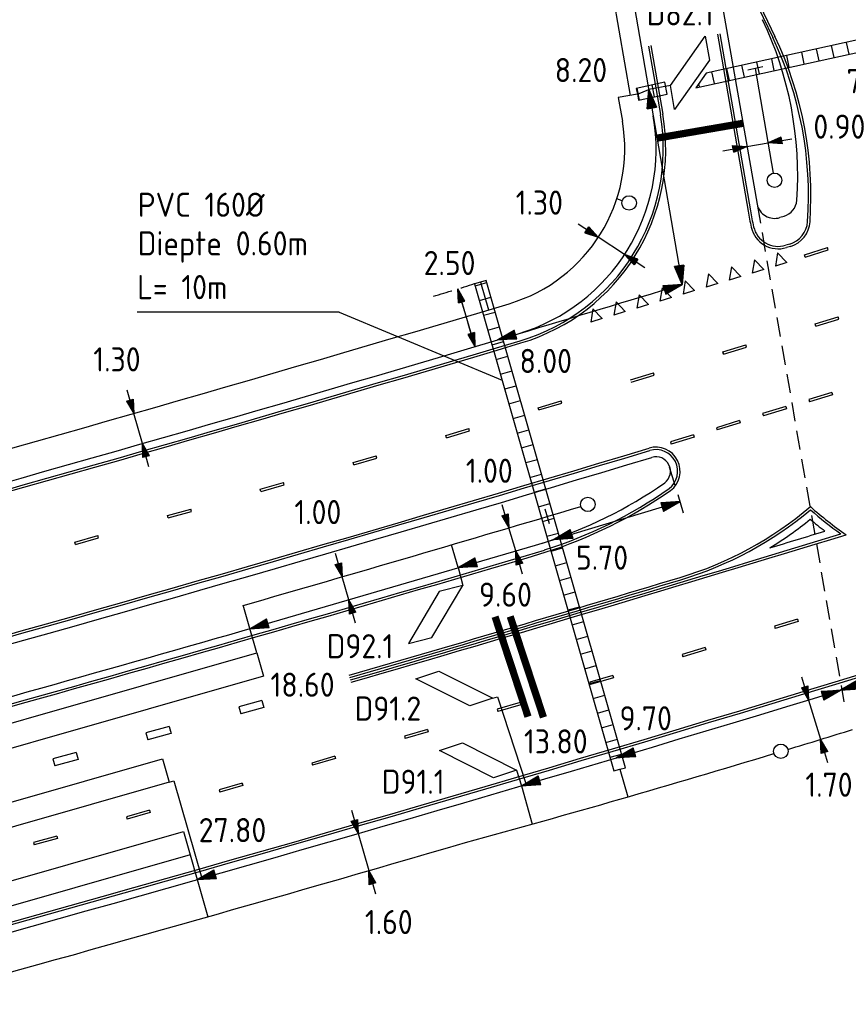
# Model space of a CAD drawing. Extents: x 124708 to 143435, y 487373 to 494715.
# Tile 4 of 32: x 143058 to 143092, y 487395 to 487436. Entities that reach past the tile are written whole.
import ezdxf
from ezdxf.enums import TextEntityAlignment as Align

# ---------------------------------------------------------------- set-up
doc = ezdxf.new("R2010")
doc.units = 0
doc.header["$LTSCALE"] = 0.25
doc.header["$MEASUREMENT"] = 0
doc.linetypes.add('HIDDEN2', pattern=[4.7625, 3.175, -1.5875])
doc.layers.get('0').update_dxf_attribs({"linetype": 'CONTINUOUS'})
for name, color, linetype in [('01-CALQUE', 1, 'CONTINUOUS'), ('40', 9, 'CONTINUOUS'), ('BUIS', 1, 'CONTINUOUS'), ('INSTALLATIE', 2, 'CONTINUOUS'), ('KABEL-500', 3, 'CONTINUOUS'), ('LUS-T-CODE', 1, 'CONTINUOUS'), ('LUSSEN', 7, 'CONTINUOUS'), ('MAAT-T-CODE', 7, 'CONTINUOUS'), ('MAATVOERING', 7, 'CONTINUOUS'), ('MARKERING', 9, 'CONTINUOUS'), ('ONDERGROND', 7, 'CONTINUOUS'), ('UITSLIJPER', 1, 'CONTINUOUS')]:
    doc.layers.add(name, color=color, linetype=linetype)
doc.styles.add('I020-0', font='isocp.shx', dxfattribs={"height": 1})
doc.styles.add('I020-1', font='ISO.shx', dxfattribs={"height": 2})
doc.styles.add('ISO', font='isocp.shx')

# ---------------------------------------------------------------- blocks, each defined once
blk = doc.blocks.new('V_P2')
for p, q in [((0, 0), (0.78, 0.194)), ((0.78, 0.181), (0, 0)), ((0, 0), (0.78, 0.171)), ((0.78, 0.159), (0, 0)), ((0, 0), (0.78, 0.146)), ((0.78, 0.135), (0, 0)), ((0, 0), (0.78, 0.121)), ((0.78, 0.11), (0, 0)), ((0, 0), (0.78, 0.097)), ((0.78, 0.085), (0, 0)), ((0, 0), (0.78, 0.073)), ((0.78, 0.06), (0, 0)), ((0, 0), (0.78, 0.049)), ((0.78, 0.037), (0, 0)), ((0, 0), (0.78, 0.026)), ((0.78, 0.012), (0, 0)), ((0, 0), (0.78, 0)), ((0.78, -0.194), (0, 0)), ((0, 0), (0.78, -0.097)), ((0, 0), (0.78, -0.146)), ((0, 0), (0.78, -0.049)), ((0, 0), (0.78, 0)), ((0.78, -0.181), (0, 0)), ((0, 0), (0.78, -0.171)), ((0.78, -0.159), (0, 0)), ((0.78, -0.135), (0, 0)), ((0, 0), (0.78, -0.121)), ((0.78, -0.11), (0, 0)), ((0, 0), (0.78, -0.073)), ((0.78, -0.037), (0, 0)), ((0, 0), (0.78, -0.026)), ((0.78, -0.06), (0, 0)), ((0.78, -0.085), (0, 0)), ((0.78, -0.012), (0, 0)), ((0.78, -0.194), (0.78, 0.194))]:
    blk.add_line(p, q)
at = {"layer": 'MAATVOERING', "style": 'I020-0', "flags": 1}
blk.add_attdef('MAAT', (-446006.76, 243439.275), '', height=1, dxfattribs=at)
blk = doc.blocks.new('V_PL')
at = {"layer": 'MAATVOERING'}
for p, q in [((-1, 0), (0, 0)), ((-0.567, 0.142), (0, 0)), ((-0.567, -0.142), (-0.567, 0.142)), ((-0.567, 0.125), (0, 0)), ((-0.567, 0.107), (0, 0)), ((-0.567, 0.089), (0, 0)), ((-0.567, 0.072), (0, 0)), ((-0.567, 0.055), (0, 0)), ((-0.567, 0.037), (0, 0)), ((-0.567, 0.019), (0, 0)), ((-0.567, -0.125), (0, 0)), ((-0.567, -0.089), (0, 0)), ((-0.567, -0.055), (0, 0)), ((-0.567, -0.019), (0, 0)), ((-0.567, -0.142), (0, 0)), ((-0.567, -0.037), (0, 0)), ((-0.567, -0.072), (0, 0)), ((-0.567, -0.107), (0, 0)), ((0, 0), (-0.567, 0))]:
    blk.add_line(p, q, dxfattribs=at)
blk = doc.blocks.new('V_PR')
at = {"layer": 'MAATVOERING'}
for p, q in [((0.567, 0.142), (0, 0)), ((0.567, 0.125), (0, 0)), ((0.567, 0.107), (0, 0)), ((0.567, 0.089), (0, 0)), ((0.567, 0.072), (0, 0)), ((0.567, 0.055), (0, 0)), ((0.567, 0.037), (0, 0)), ((0.567, 0.019), (0, 0)), ((0.567, -0.107), (0, 0)), ((0.567, -0.072), (0, 0)), ((0.567, -0.037), (0, 0)), ((0, 0), (0.567, 0)), ((0, 0), (1, 0)), ((0.567, -0.019), (0, 0)), ((0.567, -0.055), (0, 0)), ((0.567, -0.089), (0, 0)), ((0.567, -0.125), (0, 0)), ((0.567, -0.142), (0, 0)), ((0.567, 0.142), (0.567, -0.142))]:
    blk.add_line(p, q, dxfattribs=at)
at = {"layer": 'MAAT-T-CODE', "linetype": 'CONTINUOUS', "style": 'I020-1'}
blk.add_attdef('MAAT', text='', height=1, rotation=348.6224, dxfattribs=at).set_placement((-3.648, 0.164), align=Align.MIDDLE_CENTER)
blk = doc.blocks.new('V_MAST')
blk.add_circle((0, 0), 0.3)
blk = doc.blocks.new('V_2_5X1S')
blk.add_3dface([(0, -1), (-1.768, -2.768), (-1.768, -1.768), (0, 0)])
at = {"layer": 'LUS-T-CODE', "linetype": 'CONTINUOUS', "style": 'ISO'}
blk.add_attdef('LUS', text='', height=1, rotation=345.3233, dxfattribs=at).set_placement((-1.199, -4.435), align=Align.MIDDLE_CENTER)
blk = doc.blocks.new('V_PLS')
at = {"layer": 'MAATVOERING'}
for p, q in [((0.567, 0.142), (0, 0)), ((0.567, 0.125), (0, 0)), ((0.567, 0.107), (0, 0)), ((0.567, 0.089), (0, 0)), ((0.567, 0.072), (0, 0)), ((0.567, 0.055), (0, 0)), ((0.567, 0.037), (0, 0)), ((0.567, 0.019), (0, 0)), ((0.567, -0.125), (0, 0)), ((0.567, -0.089), (0, 0)), ((0.567, -0.055), (0, 0)), ((0.567, -0.019), (0, 0)), ((0.567, -0.142), (0, 0)), ((0.567, -0.037), (0, 0)), ((0.567, -0.072), (0, 0)), ((0.567, -0.107), (0, 0)), ((0, 0), (0.567, 0)), ((1, 0), (0, 0)), ((0.567, -0.142), (0.567, 0.142))]:
    blk.add_line(p, q, dxfattribs=at)
blk = doc.blocks.new('V_PRS')
at = {"layer": 'MAATVOERING'}
for p, q in [((0, 0), (-1, 0)), ((-0.567, 0.142), (-0.567, -0.142)), ((-0.567, 0.142), (0, 0)), ((-0.567, 0.125), (0, 0)), ((-0.567, 0.107), (0, 0)), ((-0.567, 0.089), (0, 0)), ((-0.567, 0.072), (0, 0)), ((-0.567, 0.055), (0, 0)), ((-0.567, 0.037), (0, 0)), ((-0.567, 0.019), (0, 0)), ((-0.567, -0.107), (0, 0)), ((-0.567, -0.072), (0, 0)), ((-0.567, -0.037), (0, 0)), ((0, 0), (-0.567, 0)), ((-0.567, -0.019), (0, 0)), ((-0.567, -0.055), (0, 0)), ((-0.567, -0.089), (0, 0)), ((-0.567, -0.125), (0, 0)), ((-0.567, -0.142), (0, 0))]:
    blk.add_line(p, q, dxfattribs=at)
at = {"layer": 'MAAT-T-CODE', "linetype": 'CONTINUOUS', "style": 'I020-1'}
blk.add_attdef('MAAT', text='', height=1, rotation=166.4148, dxfattribs=at).set_placement((-6.255, -0.033), align=Align.MIDDLE_CENTER)
blk = doc.blocks.new('V_20X1')
blk.add_3dface([(0.5, 0), (0.5, -20), (-0.5, -20), (-0.5, 0)])
at = {"layer": 'LUS-T-CODE', "linetype": 'CONTINUOUS', "style": 'I020-1'}
blk.add_attdef('LUS', text='', height=1, rotation=345.3228, dxfattribs=at).set_placement((-0.206, -21.765), align=Align.MIDDLE_CENTER)
blk = doc.blocks.new('V_DOORSN')
at = {"layer": 'BUIS', "linetype": 'CONTINUOUS', "style": 'ISO'}
for tag, p in [('1', (0, 3.2)), ('2', (0, 0))]:
    blk.add_attdef(tag, p, '', height=2, dxfattribs=at)
at = {"layer": 'BUIS', "linetype": 'CONTINUOUS', "style": 'ISO', "flags": 1}
for tag in ['4', '5', '3', '7', '6']:
    blk.add_attdef(tag, (0, 0), '', height=1, dxfattribs=at)
blk = doc.blocks.new('NB_KAA0')
at = {"color": 1}
blk.add_3dface([(1189, 0), (1189, 841), (0, 841), (0, 0)], dxfattribs=at)
at = {"color": 5}
blk.add_3dface([(1179, 10), (1179, 831), (25, 831), (25, 10)], dxfattribs=at)
at = {"layer": 'MAATVOERING', "style": 'I020-0', "flags": 1}
for tag in ['PLOTDATUM', 'FILENAAM']:
    blk.add_attdef(tag, (-285681, -974749), '', height=1, dxfattribs=at)

msp = doc.modelspace()

# ---------------------------------------------------------------- hatches: boundary and pattern name
at = {"layer": 'BUIS', "linetype": 'CONTINUOUS'}
h = msp.add_hatch(dxfattribs=at)
h.set_pattern_fill('LINE', color=256, scale=0.1, style=0, pattern_type=2)
h.set_pattern_definition([(282.34612, (0, 0), (0.6203148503, 0.1357736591), [])])
h.paths.add_polyline_path([(143085.592, 487433.173), (143086.019, 487433.778), (143094.26, 487435.582), (143094.314, 487435.338), (143094.367, 487435.094)])
h = msp.add_hatch(dxfattribs=at)
h.set_pattern_fill('LINE', color=256, scale=0.1, style=0, pattern_type=2)
h.set_pattern_definition([(282.34612, (0, 0), (0.6203148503, 0.1357736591), [])])
h.paths.add_polyline_path([(143084.315, 487433.405), (143084.315, 487433.406), (143084.4, 487432.912), (143083.222, 487432.654), (143083.169, 487432.899), (143083.116, 487433.143)])
h = msp.add_hatch(dxfattribs=at)
h.set_pattern_fill('LINE', color=256, scale=0.1, style=0, pattern_type=2)
h.set_pattern_definition([(15.969351, (0, 0), (-0.1747031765, 0.6104947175), [])])
h.paths.add_polyline_path([(143082.439, 487404.929), (143082.198, 487404.861), (143076.422, 487425.047), (143076.662, 487425.116), (143076.903, 487425.184), (143082.679, 487404.997)])

# ---------------------------------------------------------------- linework, layer by layer
at = {"layer": '40'}
for p, q in [((143088.029, 487426.043), (143087.935, 487425.492)), ((143088.413, 487425.637), (143088.029, 487426.043)), ((143088.986, 487426.333), (143088.892, 487425.782)), ((143089.37, 487425.927), (143088.986, 487426.333)), ((143087.072, 487425.753), (143086.978, 487425.202)), ((143087.456, 487425.347), (143087.072, 487425.753)), ((143088.413, 487425.637), (143087.935, 487425.492)), ((143088.413, 487425.637), (143088.407, 487425.657)), ((143089.37, 487425.927), (143088.892, 487425.782)), ((143086.115, 487425.463), (143086.02, 487424.912)), ((143086.499, 487425.057), (143086.115, 487425.463)), ((143087.456, 487425.347), (143086.978, 487425.202)), ((143087.456, 487425.347), (143087.45, 487425.367)), ((143084.201, 487424.884), (143084.106, 487424.333)), ((143084.585, 487424.478), (143084.201, 487424.884)), ((143085.158, 487425.173), (143085.063, 487424.622)), ((143085.542, 487424.767), (143085.158, 487425.173)), ((143086.499, 487425.057), (143086.02, 487424.912)), ((143086.499, 487425.057), (143086.493, 487425.077)), ((143083.244, 487424.594), (143083.149, 487424.043)), ((143083.628, 487424.188), (143083.244, 487424.594)), ((143084.585, 487424.478), (143084.106, 487424.333)), ((143084.585, 487424.478), (143084.579, 487424.498)), ((143085.542, 487424.767), (143085.063, 487424.622)), ((143085.542, 487424.767), (143085.536, 487424.787)), ((143081.329, 487424.014), (143081.235, 487423.463)), ((143081.714, 487423.608), (143081.329, 487424.014)), ((143082.287, 487424.304), (143082.192, 487423.753)), ((143082.671, 487423.898), (143082.287, 487424.304)), ((143083.628, 487424.188), (143083.149, 487424.043)), ((143083.628, 487424.188), (143083.622, 487424.208)), ((143081.714, 487423.608), (143081.235, 487423.463)), ((143081.714, 487423.608), (143081.708, 487423.628)), ((143082.671, 487423.898), (143082.192, 487423.753)), ((143082.671, 487423.898), (143082.665, 487423.918))]:
    msp.add_line(p, q, dxfattribs=at)
at = {"layer": 'BUIS'}
for p, q in [((143077.175, 487407.873), (143077.365, 487407.936)), ((143077.365, 487407.936), (143078.562, 487404.304))]:
    msp.add_line(p, q, dxfattribs=at)
at = {"layer": 'BUIS', "flags": 128}
for points in [[(143085.592, 487433.173), (143094.367, 487435.094), (143094.314, 487435.338), (143094.26, 487435.582), (143086.019, 487433.778)], [(143082.439, 487404.929), (143082.679, 487404.997), (143076.903, 487425.184), (143076.662, 487425.116), (143076.422, 487425.047), (143082.198, 487404.861)]]:
    msp.add_lwpolyline(points, close=True, dxfattribs=at)
msp.add_lwpolyline([(143084.315, 487433.405), (143083.116, 487433.143), (143083.169, 487432.899), (143083.222, 487432.654), (143084.4, 487432.912), (143084.315, 487433.406)], dxfattribs=at)
at = {"layer": 'KABEL-500'}
for p, q in [((143080.473, 487446.764), (143082.873, 487432.847)), ((143088.368, 487434.036), (143087.748, 487433.901)), ((143088.058, 487433.969), (143088.806, 487429.632)), ((143083.169, 487432.899), (143083.64, 487433.104)), ((143083.169, 487432.899), (143082.38, 487432.762)), ((143082.38, 487432.762), (143082.549, 487431.784)), ((143082.543, 487428.491), (143082.315, 487428.565)), ((143076.662, 487425.116), (143077.003, 487423.969)), ((143079.527, 487415.104), (143079.353, 487415.714)), ((143075.742, 487413.286), (143075.463, 487414.233)), ((143067.103, 487410.76), (143066.826, 487411.725)), ((143082.439, 487404.929), (143082.769, 487403.786)), ((143078.37, 487404.247), (143078.813, 487402.663)), ((143064.921, 487400.358), (143065.359, 487398.819))]:
    msp.add_line(p, q, dxfattribs=at)
at = {"layer": 'KABEL-500', "flags": 128}
msp.add_lwpolyline([(143077.86, 487424.224, 0.379824), (143082.549, 487431.784)], format="xyb", dxfattribs=at)
at = {"layer": 'KABEL-500'}
for centre, radius, start, end in [((142652.46, 488851.894), 1489.7, 284.079827, 286.592368), ((142652.007, 488853.425), 1500.197, 286.052052, 286.60927), ((142947.699, 487871.817), 487.131, 286.91213, 287.24167), ((142947.699, 487871.817), 487.131, 285.27547, 286.84161), ((142652.46, 488851.894), 1510.6, 284.419941, 286.284333)]:
    msp.add_arc(centre, radius, start, end, dxfattribs=at)
at = {"layer": 'LUS-T-CODE'}
for q in [(143062.438, 487423.872), (143077.563, 487421.058)]:
    msp.add_line((143070.808, 487423.872), q, dxfattribs=at)
at = {"layer": 'MAATVOERING'}
for p, q in [((143087.702, 487430.734), (143088.589, 487430.887)), ((143082.638, 487426.261), (143081.551, 487426.974)), ((143075.727, 487424.838), (143076.437, 487422.445)), ((143062.649, 487418.428), (143062.291, 487419.678)), ((143078.127, 487413.976), (143077.844, 487414.935)), ((143071.209, 487411.946), (143070.93, 487412.907)), ((143090.268, 487407.801), (143090.761, 487406.174)), ((143071.591, 487402.27), (143072.036, 487400.733))]:
    msp.add_line(p, q, dxfattribs=at)
at = {"layer": 'MAATVOERING', "linetype": 'HIDDEN2'}
for p, q in [((143088.133, 487428.343), (143091.734, 487407.727)), ((143085.088, 487415.548), (143084.477, 487417.549))]:
    msp.add_line(p, q, dxfattribs=at)
msp.add_arc((143057.631, 487483.605), 61.491, 286.13051, 287.7909, dxfattribs=at)
at = {"layer": 'MAATVOERING'}
msp.add_arc((142652.46, 488851.894), 1491, 286.592368, 286.865352, dxfattribs=at)
at = {"layer": 'MARKERING'}
for p, q in [((143085.165, 487443.084), (143088.87, 487435.297)), ((143085.387, 487442.385), (143088.78, 487435.255)), ((143086.591, 487435.41), (143087.857, 487428.074)), ((143086.492, 487435.393), (143087.757, 487428.057)), ((143083.635, 487434.9), (143084.125, 487432.056)), ((143083.733, 487434.917), (143084.223, 487432.073)), ((143089.486, 487426.693), (143089.318, 487426.642)), ((143089.515, 487426.597), (143089.347, 487426.546)), ((143090.092, 487426.253), (143091.047, 487426.55)), ((143090.122, 487426.157), (143091.077, 487426.454)), ((143091.077, 487426.454), (143091.047, 487426.549)), ((143090.122, 487426.157), (143090.092, 487426.253)), ((143090.542, 487423.386), (143091.5, 487423.675)), ((143090.57, 487423.29), (143091.528, 487423.579)), ((143091.528, 487423.579), (143091.499, 487423.675)), ((143090.571, 487423.29), (143090.542, 487423.386)), ((143090.556, 487423.338), (143090.557, 487423.336)), ((143086.713, 487422.229), (143087.67, 487422.518)), ((143086.741, 487422.133), (143087.698, 487422.422)), ((143087.699, 487422.422), (143087.67, 487422.518)), ((143086.742, 487422.133), (143086.713, 487422.229)), ((143086.727, 487422.181), (143086.728, 487422.179)), ((143082.884, 487421.072), (143083.841, 487421.361)), ((143082.912, 487420.976), (143083.869, 487421.265)), ((143083.87, 487421.265), (143083.841, 487421.361)), ((143091.233, 487420.546), (143090.277, 487420.254)), ((143091.263, 487420.45), (143090.307, 487420.158)), ((143091.233, 487420.546), (143091.263, 487420.45)), ((143091.245, 487420.507), (143091.247, 487420.5)), ((143079.055, 487419.915), (143080.012, 487420.204)), ((143079.084, 487419.819), (143079.055, 487419.915)), ((143079.083, 487419.819), (143080.04, 487420.108)), ((143080.041, 487420.108), (143080.012, 487420.204)), ((143089.32, 487419.962), (143088.364, 487419.67)), ((143089.321, 487419.962), (143089.35, 487419.866)), ((143089.333, 487419.923), (143089.335, 487419.916)), ((143090.277, 487420.254), (143090.306, 487420.158)), ((143079.069, 487419.867), (143079.07, 487419.865)), ((143088.364, 487419.67), (143088.393, 487419.574)), ((143089.35, 487419.866), (143088.394, 487419.574)), ((143087.407, 487419.378), (143086.451, 487419.086)), ((143086.451, 487419.086), (143086.481, 487418.99)), ((143087.437, 487419.282), (143086.481, 487418.99)), ((143087.408, 487419.378), (143087.437, 487419.282)), ((143087.42, 487419.338), (143087.422, 487419.332)), ((143075.226, 487418.758), (143076.183, 487419.047)), ((143075.255, 487418.662), (143075.226, 487418.758)), ((143075.24, 487418.71), (143075.241, 487418.708)), ((143075.254, 487418.662), (143076.211, 487418.951)), ((143076.212, 487418.952), (143076.183, 487419.047)), ((143085.495, 487418.794), (143084.538, 487418.502)), ((143085.525, 487418.698), (143084.568, 487418.406)), ((143085.495, 487418.794), (143085.524, 487418.698)), ((143085.507, 487418.754), (143085.509, 487418.748)), ((143084.539, 487418.501), (143084.568, 487418.406)), ((143071.385, 487417.641), (143072.347, 487417.917)), ((143072.374, 487417.821), (143072.347, 487417.917)), ((143071.413, 487417.545), (143071.385, 487417.642)), ((143071.399, 487417.593), (143071.4, 487417.592)), ((143071.413, 487417.545), (143072.375, 487417.821)), ((143067.54, 487416.541), (143068.501, 487416.816)), ((143067.568, 487416.445), (143068.529, 487416.72)), ((143068.529, 487416.72), (143068.501, 487416.816)), ((143067.567, 487416.445), (143067.54, 487416.541)), ((143067.554, 487416.493), (143067.554, 487416.491)), ((143063.694, 487415.44), (143064.655, 487415.715)), ((143063.722, 487415.344), (143063.694, 487415.44)), ((143063.722, 487415.344), (143064.683, 487415.619)), ((143064.683, 487415.619), (143064.656, 487415.715)), ((143063.708, 487415.392), (143063.709, 487415.39)), ((143059.848, 487414.339), (143060.81, 487414.614)), ((143060.838, 487414.518), (143060.81, 487414.615)), ((143059.876, 487414.243), (143059.849, 487414.339)), ((143059.862, 487414.291), (143059.863, 487414.289)), ((143059.876, 487414.243), (143060.838, 487414.518)), ((143089.809, 487411.148), (143088.853, 487410.856)), ((143089.839, 487411.052), (143088.883, 487410.76)), ((143089.81, 487411.148), (143089.839, 487411.052)), ((143089.824, 487411.1), (143089.824, 487411.102)), ((143088.854, 487410.855), (143088.883, 487410.76)), ((143085.985, 487409.977), (143085.028, 487409.685)), ((143086.015, 487409.881), (143085.058, 487409.589)), ((143085.985, 487409.977), (143086.014, 487409.882)), ((143086, 487409.929), (143085.999, 487409.931)), ((143085.029, 487409.685), (143085.058, 487409.589)), ((143082.159, 487408.814), (143081.198, 487408.535)), ((143081.198, 487408.535), (143081.226, 487408.439)), ((143082.187, 487408.718), (143081.226, 487408.439)), ((143082.159, 487408.814), (143082.187, 487408.718)), ((143082.173, 487408.766), (143082.172, 487408.768)), ((143067.609, 487407.782), (143066.645, 487407.513)), ((143067.608, 487407.782), (143067.689, 487407.494)), ((143078.317, 487407.699), (143077.357, 487407.42)), ((143078.317, 487407.699), (143078.345, 487407.603)), ((143066.645, 487407.513), (143066.726, 487407.224)), ((143067.689, 487407.494), (143066.725, 487407.225)), ((143077.357, 487407.42), (143077.385, 487407.324)), ((143078.345, 487407.603), (143077.385, 487407.324)), ((143078.331, 487407.651), (143078.331, 487407.653)), ((143063.756, 487406.705), (143062.793, 487406.436)), ((143062.793, 487406.436), (143062.874, 487406.147)), ((143063.756, 487406.705), (143063.837, 487406.416)), ((143063.794, 487406.569), (143063.797, 487406.557)), ((143074.476, 487406.584), (143073.515, 487406.306)), ((143074.504, 487406.488), (143073.543, 487406.21)), ((143074.476, 487406.584), (143074.504, 487406.488)), ((143074.49, 487406.536), (143074.489, 487406.538)), ((143063.836, 487406.417), (143062.873, 487406.148)), ((143073.515, 487406.306), (143073.543, 487406.21)), ((143059.904, 487405.628), (143058.941, 487405.359)), ((143059.904, 487405.628), (143059.984, 487405.339)), ((143058.941, 487405.359), (143059.021, 487405.07)), ((143059.984, 487405.34), (143059.021, 487405.071)), ((143059.942, 487405.492), (143059.945, 487405.48)), ((143070.634, 487405.469), (143069.674, 487405.191)), ((143070.662, 487405.373), (143069.702, 487405.095)), ((143070.634, 487405.469), (143070.662, 487405.373)), ((143070.648, 487405.421), (143070.648, 487405.423)), ((143069.674, 487405.191), (143069.702, 487405.095)), ((143066.793, 487404.354), (143065.832, 487404.076)), ((143065.832, 487404.076), (143065.86, 487403.98)), ((143066.821, 487404.258), (143065.86, 487403.98)), ((143066.793, 487404.354), (143066.821, 487404.258)), ((143066.807, 487404.306), (143066.806, 487404.308)), ((143062.951, 487403.24), (143061.991, 487402.961)), ((143062.951, 487403.24), (143062.979, 487403.144)), ((143062.965, 487403.192), (143062.965, 487403.193)), ((143061.991, 487402.961), (143062.019, 487402.865)), ((143062.979, 487403.144), (143062.019, 487402.865)), ((143059.1, 487402.161), (143058.136, 487401.896)), ((143059.126, 487402.065), (143058.162, 487401.8)), ((143059.1, 487402.161), (143059.127, 487402.065)), ((143059.113, 487402.113), (143059.113, 487402.115)), ((143058.136, 487401.896), (143058.162, 487401.8))]:
    msp.add_line(p, q, dxfattribs=at)
at = {"layer": 'MARKERING', "const_width": 0.3, "flags": 128}
for points in [[(143087.537, 487431.696), (143083.989, 487431.084)], [(143077.271, 487411.254), (143078.637, 487407.111)], [(143077.899, 487411.265), (143079.277, 487407.084)]]:
    msp.add_lwpolyline(points, dxfattribs=at)
at = {"layer": 'MARKERING'}
for centre, radius, start, end in [((143074.964, 487428.684), 15.3, 356.0309, 25.4382), ((143074.964, 487428.684), 15.4, 356.0307, 25.4382), ((143075.946, 487430.645), 8.3, 286.5923, 9.7842), ((143075.945, 487430.645), 8.4, 286.5923, 9.7857), ((143099.977, 487430.165), 12.3, 189.7907, 192.9371), ((143099.977, 487430.165), 12.4, 189.7872, 192.9369), ((143089.013, 487427.647), 1.15, 192.9363, 286.8622), ((143089.013, 487427.647), 1.05, 192.9363, 286.8622), ((143089.18, 487427.698), 1.05, 286.9361, 356.0304), ((143089.18, 487427.698), 1.15, 286.9361, 356.0304), ((142652.46, 488851.894), 1491.3, 284.080012, 286.592336), ((142652.46, 488851.894), 1491.4, 284.080073, 286.592325), ((143083.942, 487417.278), 1, 306.995, 106.727), ((142653.09, 488849.498), 1494.623, 284.082481, 286.742767), ((142653.09, 488849.498), 1494.722, 284.082542, 286.742766), ((143083.942, 487417.278), 0.9, 306.995, 106.727), ((143073.542, 487432.268), 19.143, 287.5633, 304.8595), ((143073.543, 487432.266), 19.241, 287.5575, 304.8721), ((143080.628, 487427.245), 15, 286.7278, 310.3636), ((143080.628, 487427.245), 15.1, 286.7278, 310.0344), ((143100.315, 487427.02), 15.1, 228.6583, 234.7571), ((143100.315, 487427.02), 15, 228.3291, 235.5403), ((143080.628, 487427.245), 15.4, 301.4427, 309.0815), ((143100.315, 487427.02), 15.4, 229.6112, 232.5134), ((142652.46, 488851.894), 1502.8, 286.181915, 286.990669), ((142652.46, 488851.894), 1502.9, 286.181872, 286.998514), ((142652.46, 488851.894), 1502.5, 286.876947, 286.967903), ((142652.46, 488851.894), 1499.9, 284.624367, 286.534439), ((142652.46, 488851.894), 1500, 284.624778, 286.534439), ((142652.46, 488851.894), 1508.6, 284.090563, 287.436878), ((142652.46, 488851.894), 1502.6, 286.182002, 286.727778), ((142652.46, 488851.894), 1502.7, 286.181959, 286.727778), ((142652.46, 488851.894), 1508.7, 284.090623, 287.436878)]:
    msp.add_arc(centre, radius, start, end, dxfattribs=at)
at = {"layer": 'ONDERGROND'}
for p, q in [((143086.647, 487436.851), (143088.133, 487428.343)), ((143089.25, 487427.843), (143089.082, 487427.792))]:
    msp.add_line(p, q, dxfattribs=at)
at = {"layer": 'ONDERGROND', "flags": 128}
for points in [[(143080.938, 487448.773), (143083.83, 487432.005), (143085.034, 487425.023)], [(143066.784, 487410.667), (143078.943, 487414.222), (143084.942, 487416.027)]]:
    msp.add_lwpolyline(points, dxfattribs=at)
msp.add_lwpolyline([(143091.591, 487408.203, 0.002263), (143104.639, 487412.236, 0.054771), (143141.362, 487427.756)], format="xyb", dxfattribs=at)
at = {"layer": 'ONDERGROND'}
for centre, radius, start, end in [((143074.816, 487429.547), 15, 356.0304, 25.4382), ((143075.946, 487430.645), 8, 286.5924, 9.7842), ((143089.031, 487428.561), 0.75, 286.9361, 356.0304), ((143088.864, 487428.51), 0.75, 192.9363, 286.8622), ((142652.46, 488851.894), 1491, 284.079827, 286.592368), ((143083.942, 487417.278), 0.6, 306.995, 106.727), ((142653.09, 488849.498), 1495.022, 284.082726, 286.742763), ((143073.54, 487432.274), 18.85, 287.5812, 304.8208), ((142652.46, 488851.894), 1499.6, 284.623686, 286.038891), ((142652.46, 488851.894), 1509, 284.090804, 286.918325)]:
    msp.add_arc(centre, radius, start, end, dxfattribs=at)
at = {"layer": 'UITSLIJPER'}
for p, q in [((143084.543, 487433.26), (143083.64, 487433.104)), ((143075.742, 487413.286), (143075.93, 487412.542)), ((143067.39, 487409.756), (143067.103, 487410.76)), ((143078.156, 487404.896), (143078.37, 487404.247)), ((143063.765, 487404.402), (143063.958, 487404.457)), ((143063.958, 487404.457), (143065.114, 487400.413)), ((143064.626, 487401.39), (143064.921, 487400.358))]:
    msp.add_line(p, q, dxfattribs=at)

# ---------------------------------------------------------------- block references
at = {"layer": '01-CALQUE', "xscale": 0.5, "yscale": 0.5, "zscale": 0.5}
msp.add_blockref('NB_KAA0', (142840.5, 487374.5), dxfattribs=at)
at = {"layer": 'BUIS'}
ref = msp.add_blockref('V_DOORSN', (143062.46, 487426.223), dxfattribs=dict(at, xscale=0.5, yscale=0.5, zscale=0.5))
ref.add_attrib('3', 'PVC 160%%c', (143062.46, 487427.823), dxfattribs={"linetype": 'CONTINUOUS', "height": 1, "style": 'ISO'})
ref.add_attrib('4', 'Diepte 0.60m', (143062.46, 487426.223), dxfattribs={"linetype": 'CONTINUOUS', "height": 1, "style": 'ISO'})
ref = msp.add_blockref('V_DOORSN', (143062.438, 487424.41), dxfattribs=dict(at, xscale=0.5, yscale=0.5, zscale=0.5))
ref.add_attrib('7', 'L= 10m', (143062.438, 487424.41), dxfattribs={"linetype": 'CONTINUOUS', "height": 1, "style": 'ISO'})
at = {"layer": 'INSTALLATIE'}
for p in [(143088.856, 487429.336), (143082.828, 487428.398), (143081.116, 487415.908), (143089.118, 487405.677)]:
    msp.add_blockref('V_MAST', p, dxfattribs=at)
at = {"layer": 'LUSSEN'}
ref = msp.add_blockref('V_2_5X1S', (143084.713, 487432.274), dxfattribs=dict(at, rotation=189.788899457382))
ref.add_attrib('LUS', 'D82.1', dxfattribs={"layer": 'LUS-T-CODE', "linetype": 'CONTINUOUS', "height": 1, "style": 'ISO'}).set_placement((143084.947, 487436.254), align=Align.MIDDLE_CENTER)
ref = msp.add_blockref('V_2_5X1S', (143075.93, 487412.542), dxfattribs=dict(at, yscale=-1, rotation=104.2006531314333))
ref.add_attrib('LUS', 'D92.1', dxfattribs={"layer": 'LUS-T-CODE', "linetype": 'CONTINUOUS', "height": 1, "style": 'ISO'}).set_placement((143071.675, 487410.031), align=Align.MIDDLE_CENTER)
ref = msp.add_blockref('V_20X1', (143067.528, 487409.275), dxfattribs=dict(at, rotation=285.9663847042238))
ref.add_attrib('LUS', 'D92.2', dxfattribs={"layer": 'LUS-T-CODE', "linetype": 'CONTINUOUS', "height": 1, "style": 'I020-1'}).set_placement((143046.115, 487403.252), align=Align.MIDDLE_CENTER)
ref = msp.add_blockref('V_2_5X1S', (143077.175, 487407.873), dxfattribs=dict(at, rotation=288.2432938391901))
ref.add_attrib('LUS', 'D91.2', dxfattribs={"layer": 'LUS-T-CODE', "linetype": 'CONTINUOUS', "height": 1, "style": 'ISO'}).set_placement((143072.829, 487407.447), align=Align.MIDDLE_CENTER)
ref = msp.add_blockref('V_2_5X1S', (143078.156, 487404.896), dxfattribs=dict(at, rotation=288.2432938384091))
ref.add_attrib('LUS', 'D91.1', dxfattribs={"layer": 'LUS-T-CODE', "linetype": 'CONTINUOUS', "height": 1, "style": 'ISO'}).set_placement((143073.877, 487404.414), align=Align.MIDDLE_CENTER)
ref = msp.add_blockref('V_20X1', (143063.628, 487404.882), dxfattribs=dict(at, rotation=285.9531559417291))
ref.add_attrib('LUS', 'D91.4', dxfattribs={"layer": 'LUS-T-CODE', "linetype": 'CONTINUOUS', "height": 1, "style": 'I020-1'}).set_placement((143042.215, 487398.889), align=Align.MIDDLE_CENTER)
ref = msp.add_blockref('V_20X1', (143064.489, 487401.871), dxfattribs=dict(at, rotation=285.9531559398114))
ref.add_attrib('LUS', 'D91.3', dxfattribs={"layer": 'LUS-T-CODE', "linetype": 'CONTINUOUS', "height": 1, "style": 'I020-1'}).set_placement((143043.007, 487395.905), align=Align.MIDDLE_CENTER)
at = {"layer": 'MAATVOERING'}
ref = msp.add_blockref('V_P2', (143093.825, 487435.231), dxfattribs=dict(at, rotation=304.3807809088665))
ref.add_attrib('MAAT', '7.50', dxfattribs={"layer": 'MAAT-T-CODE', "linetype": 'CONTINUOUS', "height": 1, "style": 'I020-1'}).set_placement((143092.924, 487433.444), align=Align.MIDDLE_CENTER)
ref = msp.add_blockref('V_P2', (143083.64, 487433.104), dxfattribs=dict(at, rotation=279.7843843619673))
ref.add_attrib('MAAT', '8.20', dxfattribs={"layer": 'MAAT-T-CODE', "linetype": 'CONTINUOUS', "height": 1, "style": 'I020-1'}).set_placement((143080.831, 487433.905), align=Align.MIDDLE_CENTER)
ref = msp.add_blockref('V_PR', (143088.589, 487430.887), dxfattribs=dict(at, rotation=9.78889945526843))
ref.add_attrib('MAAT', '0.90', dxfattribs={"layer": 'MAAT-T-CODE', "linetype": 'CONTINUOUS', "height": 1, "style": 'I020-1'}).set_placement((143091.544, 487431.561), align=Align.MIDDLE_CENTER)
for name, p, rotation in [('V_PL', (143087.702, 487430.734), 9.78889945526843), ('V_PL', (143082.638, 487426.261), 146.7697241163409), ('V_P2', (143085.034, 487425.023), 99.78438436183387), ('V_P2', (143085.034, 487425.023), 196.836255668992), ('V_PLS', (143075.727, 487424.838), 286.5204483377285), ('V_PL', (143062.649, 487418.428), 105.9685820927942), ('V_P2', (143084.942, 487416.027), 196.7438368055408), ('V_PL', (143078.127, 487413.976), 106.4903633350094), ('V_PL', (143071.209, 487411.946), 106.2148860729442), ('V_PL', (143090.268, 487407.801), 286.8658034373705), ('V_P2', (143091.591, 487408.203), 16.98918318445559), ('V_P2', (143091.591, 487408.203), 196.8796585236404), ('V_PL', (143071.591, 487402.27), 286.1262357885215)]:
    msp.add_blockref(name, p, dxfattribs=dict(at, rotation=rotation))
ref = msp.add_blockref('V_PR', (143081.551, 487426.974), dxfattribs=dict(at, rotation=146.7697241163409))
ref.add_attrib('MAAT', '1.30', dxfattribs={"layer": 'MAAT-T-CODE', "linetype": 'CONTINUOUS', "height": 1, "style": 'I020-1'}).set_placement((143079.106, 487428.413), align=Align.MIDDLE_CENTER)
ref = msp.add_blockref('V_PRS', (143076.437, 487422.445), dxfattribs=dict(at, rotation=286.5204483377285))
ref.add_attrib('MAAT', '2.50', dxfattribs={"layer": 'MAAT-T-CODE', "linetype": 'CONTINUOUS', "height": 1, "style": 'I020-1'}).set_placement((143075.384, 487425.909), align=Align.MIDDLE_CENTER)
ref = msp.add_blockref('V_P2', (143077.372, 487422.723), dxfattribs=dict(at, rotation=16.59321504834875))
ref.add_attrib('MAAT', '8.00', dxfattribs={"layer": 'MAAT-T-CODE', "linetype": 'CONTINUOUS', "height": 1, "style": 'I020-1'}).set_placement((143079.373, 487421.851), align=Align.MIDDLE_CENTER)
ref = msp.add_blockref('V_PR', (143062.291, 487419.678), dxfattribs=dict(at, rotation=105.9685820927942))
ref.add_attrib('MAAT', '1.30', dxfattribs={"layer": 'MAAT-T-CODE', "linetype": 'CONTINUOUS', "height": 1, "style": 'I020-1'}).set_placement((143061.597, 487421.916), align=Align.MIDDLE_CENTER)
ref = msp.add_blockref('V_PR', (143077.844, 487414.935), dxfattribs=dict(at, rotation=106.4903633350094))
ref.add_attrib('MAAT', '1.00', dxfattribs={"layer": 'MAAT-T-CODE', "linetype": 'CONTINUOUS', "height": 1, "style": 'I020-1'}).set_placement((143077.031, 487417.301), align=Align.MIDDLE_CENTER)
ref = msp.add_blockref('V_PR', (143070.93, 487412.907), dxfattribs=dict(at, rotation=106.2148860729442))
ref.add_attrib('MAAT', '1.00', dxfattribs={"layer": 'MAAT-T-CODE', "linetype": 'CONTINUOUS', "height": 1, "style": 'I020-1'}).set_placement((143069.924, 487415.588), align=Align.MIDDLE_CENTER)
ref = msp.add_blockref('V_P2', (143079.7, 487414.45), dxfattribs=dict(at, rotation=16.74383680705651))
ref.add_attrib('MAAT', '5.70', dxfattribs={"layer": 'MAAT-T-CODE', "linetype": 'CONTINUOUS', "height": 1, "style": 'I020-1'}).set_placement((143081.705, 487413.699), align=Align.MIDDLE_CENTER)
ref = msp.add_blockref('V_P2', (143075.742, 487413.286), dxfattribs=dict(at, rotation=16.47443799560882))
ref.add_attrib('MAAT', '9.60', dxfattribs={"layer": 'MAAT-T-CODE', "linetype": 'CONTINUOUS', "height": 1, "style": 'I020-1'}).set_placement((143077.703, 487412.169), align=Align.MIDDLE_CENTER)
ref = msp.add_blockref('V_P2', (143067.105, 487410.755), dxfattribs=dict(at, rotation=16.17999990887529))
ref.add_attrib('MAAT', '18.60', dxfattribs={"layer": 'MAAT-T-CODE', "linetype": 'CONTINUOUS', "height": 1, "style": 'I020-1'}).set_placement((143069.291, 487408.435), align=Align.MIDDLE_CENTER)
ref = msp.add_blockref('V_P2', (143082.302, 487405.41), dxfattribs=dict(at, rotation=16.58395434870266))
ref.add_attrib('MAAT', '9.70', dxfattribs={"layer": 'MAAT-T-CODE', "linetype": 'CONTINUOUS', "height": 1, "style": 'I020-1'}).set_placement((143083.516, 487407.045), align=Align.MIDDLE_CENTER)
ref = msp.add_blockref('V_P2', (143078.37, 487404.247), dxfattribs=dict(at, rotation=16.44838521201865))
ref.add_attrib('MAAT', '13.80', dxfattribs={"layer": 'MAAT-T-CODE', "linetype": 'CONTINUOUS', "height": 1, "style": 'I020-1'}).set_placement((143079.789, 487406.085), align=Align.MIDDLE_CENTER)
ref = msp.add_blockref('V_PR', (143090.761, 487406.174), dxfattribs=dict(at, rotation=286.8658034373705))
ref.add_attrib('MAAT', '1.70', dxfattribs={"layer": 'MAAT-T-CODE', "linetype": 'CONTINUOUS', "height": 1, "style": 'I020-1'}).set_placement((143091.113, 487404.293), align=Align.MIDDLE_CENTER)
ref = msp.add_blockref('V_P2', (143064.921, 487400.358), dxfattribs=dict(at, rotation=15.92050279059))
ref.add_attrib('MAAT', '27.80', dxfattribs={"layer": 'MAAT-T-CODE', "linetype": 'CONTINUOUS', "height": 1, "style": 'I020-1'}).set_placement((143066.386, 487402.41), align=Align.MIDDLE_CENTER)
ref = msp.add_blockref('V_PR', (143072.036, 487400.733), dxfattribs=dict(at, rotation=286.1262357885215))
ref.add_attrib('MAAT', '1.60', dxfattribs={"layer": 'MAAT-T-CODE', "linetype": 'CONTINUOUS', "height": 1, "style": 'I020-1'}).set_placement((143072.866, 487398.601), align=Align.MIDDLE_CENTER)

doc.saveas('drawing.dxf')
